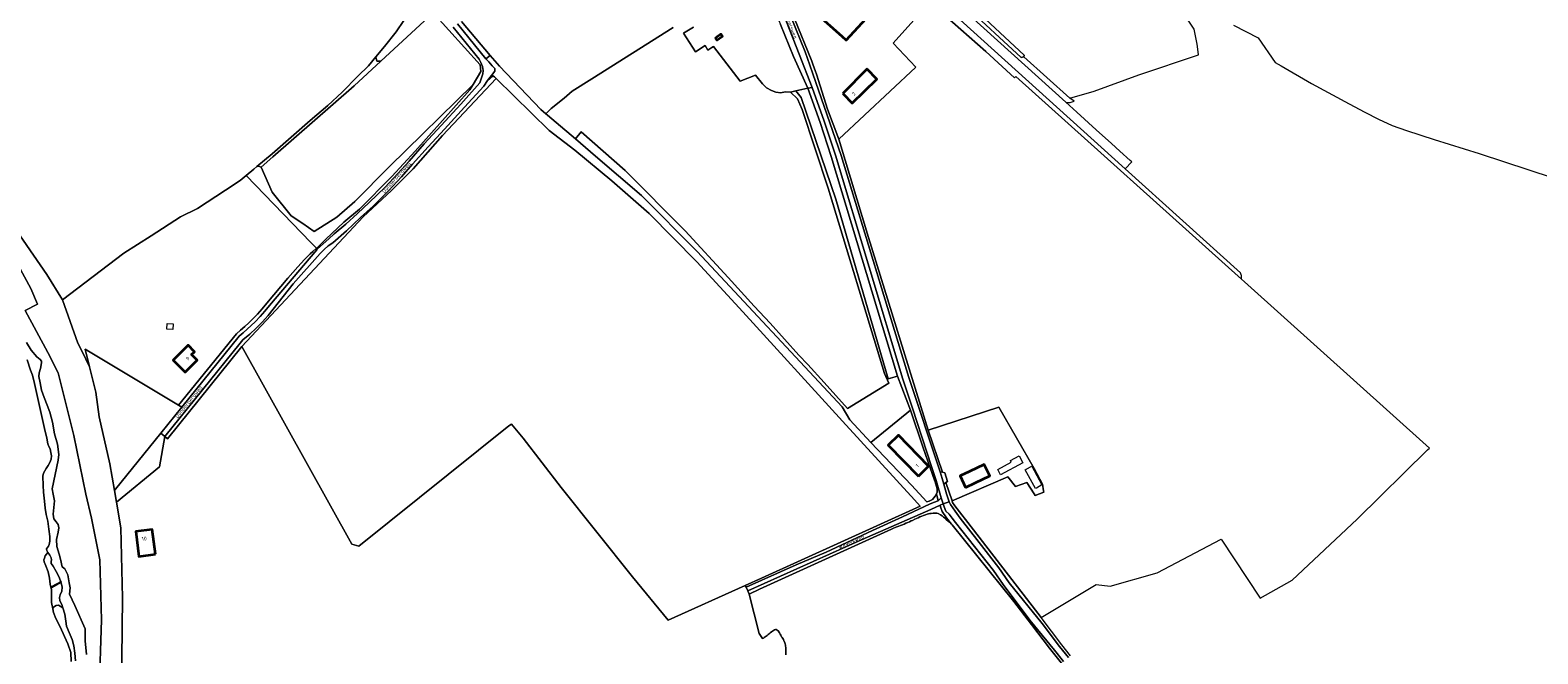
# Model space of a CAD drawing. Extents: x 197309 to 200393, y 360256 to 364259.
# Tile 31 of 39: x 198965 to 199686, y 362841 to 363139. Entities that reach past the tile are written whole.
import ezdxf
from ezdxf.enums import TextEntityAlignment as Align

# ---------------------------------------------------------------- set-up
doc = ezdxf.new("R2010")
doc.units = 0
for name, color, linetype, lineweight in [('B-SB-GR-BEPLANTING_CULTUUR_BODEMBEDEKKER-GV', 252, 'Continuous', 18), ('B-SB-GR-BEPLANTING_CULTUUR_BOSPLANTSOEN-GV', 252, 'Continuous', 18), ('B-SB-GR-BOS_GEMENGD-GV', 252, 'Continuous', 13), ('B-SB-GR-BOS_LOOF-GV', 252, 'Continuous', 13), ('B-SB-GR-BOUWLAND-GV', 252, 'Continuous', 13), ('B-SB-GR-FRUITTEELT-GV', 252, 'Continuous', 13), ('B-SB-GR-GRAS-GV', 252, 'Continuous', 13), ('B-SB-GR-RIET-GV', 252, 'Continuous', 13), ('B-SB-GR-STRUIK-GV', 252, 'Continuous', 13), ('B-SB-GW-TALUD_KRUIN-G', 252, 'Continuous', 18), ('B-SB-KW-KUNSTWERK-GV', 252, 'Continuous', 18), ('B-SB-OG-BEBOUWING-G', 10, 'Continuous', 35), ('B-SB-OG-BEBOUWING_HUISNUMMER-T18', 10, 'Continuous', 18), ('B-SB-OG-BEBOUWING_SCHUUR-GV', 10, 'Continuous', 35), ('B-SB-OG-TERREIN_ERF-GV', 252, 'Continuous', 18), ('B-SB-OG-TERREIN_ONBEGROEID-GV', 252, 'Continuous', 18), ('B-SB-OG-TOPOGRAFIE-T18', 252, 'Continuous', 18), ('B-SB-OG-WATER-GV', 252, 'Continuous', 18), ('B-SB-OG-WEG-GV', 252, 'Continuous', 18), ('B-SB-VH-VERHARDING_ASFALT-GV', 252, 'Continuous', 18), ('B-SB-VH-VERHARDING_FUNDERING_ZAND-GV', 252, 'Continuous', 18), ('B-SB-VH-VERHARDING_HALFVERHARDING_GRIND-GV', 252, 'Continuous', 18), ('B-SB-VH-VERHARDING_HOUTSNIPPERS-GV', 252, 'Continuous', 18), ('B-SB-VH-VERHARDING_TEGEL-GV', 252, 'Continuous', 18)]:
    doc.layers.add(name, color=color, linetype=linetype, lineweight=lineweight)
doc.styles.add('NLCS-ISO-M1000-T18', font='NLCS-ISO.ttf', dxfattribs={"height": 1.8})

msp = doc.modelspace()

# ---------------------------------------------------------------- linework, layer by layer
at = {"layer": 'B-SB-GR-BEPLANTING_CULTUUR_BODEMBEDEKKER-GV', "flags": 128}
for points in [[(199102.176, 363035.059), (199102.496, 363035.355), (199106.662, 363039.364), (199115.227, 363047.577), (199122.718, 363053.82), (199138.147, 363069.317), (199149.289, 363081.486), (199175.557, 363110.842), (199177.032, 363113.313), (199137.129, 363074.228), (199120.59, 363057.429), (199112, 363049.921), (199101.18, 363043.136), (199095.698, 363046.908), (199090.141, 363050.612), (199081.013, 363061.857), (199075.854, 363073.895), (199074.475, 363074.358), (199073.666, 363074.107), (199072.265, 363072.951), (199068.638, 363069.91), (199099.469, 363037.872)], [(199379.702, 362974.019), (199348.115, 363078.959), (199342.779, 363095.105), (199336.883, 363111.556), (199331.134, 363110.266), (199333.726, 363107.141), (199350.263, 363058.513), (199375.351, 362972.633)]]:
    msp.add_lwpolyline(points, close=True, dxfattribs=at)
at = {"layer": 'B-SB-GR-BEPLANTING_CULTUUR_BOSPLANTSOEN-GV', "flags": 128}
msp.add_lwpolyline([(199133.024, 363124.44), (199158.007, 363147.582), (199152.138, 363157.158), (199147.515, 363149.957), (199143.882, 363143.842), (199140.225, 363138.444), (199134.773, 363131.544), (199130.6, 363126.493), (199131.089, 363124.44)], close=True, dxfattribs=at)
at = {"layer": 'B-SB-GR-BOS_GEMENGD-GV', "flags": 128}
msp.add_lwpolyline([(199540.318, 363141.594), (199552.016, 363135.561), (199560.167, 363123.786), (199562.971, 363122.168), (199577.458, 363113.774), (199595.524, 363104.025), (199603.027, 363100.118), (199609.459, 363096.716), (199616.11, 363093.766), (199622.949, 363091.28), (199636.064, 363087.089), (199657.655, 363080.317), (199692.951, 363068.778)], dxfattribs=at)
at = {"layer": 'B-SB-GR-BOS_LOOF-GV', "flags": 128}
for points in [[(198993.846, 362978.45), (198991.789, 362986.906), (199036.39, 362960.089), (199064.051, 362994.268), (199066.009, 362996.006), (199067.983, 362997.701), (199069.872, 362999.429), (199071.704, 363001.211), (199074.053, 363003.669), (199076.296, 363006.216), (199078.467, 363008.896), (199088.527, 363020.76), (199093.351, 363026.224), (199096.458, 363029.794), (199099.285, 363032.502), (199100.54, 363033.546), (199102.176, 363035.059), (199099.469, 363037.872), (199068.638, 363069.91), (199065.754, 363067.492), (199058.723, 363062.853), (199045.4, 363054.033), (199037.222, 363050.16), (199023.189, 363041.102), (199010.134, 363032.73), (198980.919, 363010.414), (198988.23, 362989.784), (198990.224, 362985.759)], [(199033.736, 362998.949), (199033.62, 362996.285), (199030.723, 362996.424), (199030.855, 362999.074)], [(199040.108, 362976.508), (199039.448, 362975.858), (199033.776, 362981.622), (199040.986, 362988.73), (199044.009, 362985.663), (199042.583, 362984.258), (199045.238, 362981.565)], [(199025.271, 362888.903), (199017.329, 362887.867), (199015.903, 362899.783), (199023.719, 362900.802)]]:
    msp.add_lwpolyline(points, close=True, dxfattribs=at)
for points in [[(199009.012, 362824.301), (199009.53, 362868.069), (199008.774, 362901.533), (199006.674, 362913.737), (199005.696, 362919.424), (199003.51, 362932.13), (198998.496, 362954.619), (198996.781, 362966.383), (198993.846, 362978.45), (198990.224, 362985.759), (198988.23, 362989.784), (198980.919, 363010.414), (198973.37, 363022.516), (198955.68, 363048.27)], [(198952.657, 363039.979), (198965.767, 363015.882), (198968.889, 363008.391), (198963.117, 363005.276), (198973.909, 362985.324), (198978.792, 362975.514), (198986.311, 362945.65), (198992.061, 362917.554), (198994.813, 362906.096), (198998.667, 362886.166), (198999.48, 362857.577), (198998.468, 362822.892)], [(199326.418, 362840.875), (199326.448, 362841.446), (199326.469, 362842.017), (199326.478, 362842.588), (199326.47, 362843.161), (199326.444, 362843.736), (199326.378, 362844.476), (199326.324, 362844.889), (199326.225, 362845.463), (199326.095, 362846.029), (199325.934, 362846.58), (199325.641, 362847.329), (199325.504, 362847.61), (199325.238, 362848.092), (199324.948, 362848.573), (199324.644, 362849.072), (199324.395, 362849.499), (199324.025, 362850.186), (199323.713, 362850.778), (199323.392, 362851.355), (199323.058, 362851.884), (199322.706, 362852.336), (199322.331, 362852.678), (199321.815, 362852.905), (199321.492, 362852.913), (199321.028, 362852.79), (199320.541, 362852.543), (199320.039, 362852.201), (199319.529, 362851.798), (199319.018, 362851.364), (199318.452, 362850.88), (199318.021, 362850.528), (199317.541, 362850.155), (199317.071, 362849.81), (199316.609, 362849.486), (199316.153, 362849.177), (199315.702, 362848.879), (199315.252, 362848.587), (199313.637, 362851.099), (199308.926, 362869.79), (199308.204, 362871.399), (199307.439, 362873.104), (199307.067, 362873.932), (199270.278, 362857.421), (199253.244, 362878.117), (199219.12, 362920.773), (199200.908, 362944.422), (199195.327, 362951.08), (199194.142, 362950.264), (199122.502, 362892.705), (199119.157, 362893.698), (199066.567, 362988.139), (199031.098, 362944.106), (199029.713, 362945.227), (199027.198, 362930.741), (199006.674, 362913.737), (199008.774, 362901.533), (199009.53, 362868.069), (199009.012, 362824.301)]]:
    msp.add_lwpolyline(points, dxfattribs=at)
at = {"layer": 'B-SB-GR-BOUWLAND-GV', "flags": 128}
for points in [[(199390.426, 363147.263), (199377.63, 363133.014), (199388.57, 363121.607), (199351.824, 363087.285), (199365.929, 363040.238), (199394.476, 362948.196), (199428.142, 362959.102), (199445.116, 362929.794), (199449.036, 362922.337), (199449.57, 362919.17), (199449.66, 362918.633), (199445.589, 362916.985), (199445.078, 362917.76), (199441.506, 362923.184), (199436.082, 362921.332), (199432.549, 362925.825), (199405.856, 362914.372), (199405.981, 362913.679), (199407.214, 362912.102), (199409.424, 362909.235), (199413.325, 362904.074), (199448.373, 362858.737), (199474.617, 362874.513), (199481.286, 362873.727), (199503.835, 362879.986), (199534.31, 362896.044), (199553.016, 362867.939), (199568.319, 362876.528), (199599.368, 362905.716), (199633.016, 362938.764), (199633.93, 362939.661), (199545.558, 363019.021), (199544.105, 363020.325), (199436.25, 363117.182), (199435.607, 363116.466), (199421.925, 363129.13), (199382.143, 363164.23)], [(198955.68, 363048.27), (198973.37, 363022.516), (198980.919, 363010.414), (199010.134, 363032.73), (199023.189, 363041.102), (199037.222, 363050.16), (199045.4, 363054.033), (199058.723, 363062.853), (199065.754, 363067.492), (199068.638, 363069.91), (199072.265, 363072.951), (199073.666, 363074.107), (199081.018, 363080.172), (199099.27, 363096.124), (199107.576, 363103.258), (199114.45, 363109.741), (199122.016, 363117.337), (199127.037, 363122.18), (199130.6, 363126.493), (199134.773, 363131.544), (199140.225, 363138.444), (199143.882, 363143.842)], [(199458.138, 362836.863), (199452.433, 362844.094), (199443.736, 362855.289), (199435.393, 362866.36), (199405.913, 362902.913), (199405.243, 362903.533), (199404.572, 362904.155), (199403.895, 362904.779), (199403.21, 362905.409), (199402.633, 362905.937), (199401.805, 362906.678), (199401.071, 362907.273), (199400.302, 362907.792), (199399.158, 362908.316), (199398.626, 362908.451), (199397.716, 362908.555), (199396.779, 362908.536), (199395.835, 362908.422), (199395.259, 362908.316), (199393.991, 362908.011), (199393.1, 362907.74), (199392.226, 362907.434), (199391.366, 362907.099), (199390.517, 362906.741), (199389.676, 362906.365), (199388.84, 362905.979), (199388.007, 362905.587), (199386.926, 362905.082), (199386.335, 362904.812), (199385.493, 362904.435), (199384.648, 362904.067), (199383.8, 362903.704), (199382.948, 362903.348), (199382.094, 362902.997), (199381.237, 362902.651), (199380.379, 362902.308), (199379.519, 362901.968), (199378.658, 362901.63), (199377.797, 362901.294), (199376.935, 362900.959), (199313.857, 362872.264), (199308.926, 362869.79), (199313.637, 362851.099), (199315.252, 362848.587), (199315.702, 362848.879), (199316.153, 362849.177), (199316.609, 362849.486), (199317.071, 362849.81), (199317.541, 362850.155), (199318.021, 362850.528), (199318.452, 362850.88), (199319.018, 362851.364), (199319.529, 362851.798), (199320.039, 362852.201), (199320.541, 362852.543), (199321.028, 362852.79), (199321.492, 362852.913), (199321.815, 362852.905), (199322.331, 362852.678), (199322.706, 362852.336), (199323.058, 362851.884), (199323.392, 362851.355), (199323.713, 362850.778), (199324.025, 362850.186), (199324.395, 362849.499), (199324.644, 362849.072), (199324.948, 362848.573), (199325.238, 362848.092), (199325.504, 362847.61), (199325.641, 362847.329), (199325.934, 362846.58), (199326.095, 362846.029), (199326.225, 362845.463), (199326.324, 362844.889), (199326.378, 362844.476), (199326.444, 362843.736), (199326.47, 362843.161), (199326.478, 362842.588), (199326.469, 362842.017), (199326.448, 362841.446), (199326.418, 362840.875)]]:
    msp.add_lwpolyline(points, dxfattribs=at)
for points in [[(199101.18, 363043.136), (199112, 363049.921), (199120.59, 363057.429), (199137.129, 363074.228), (199177.032, 363113.313), (199180.736, 363119.518), (199180.364, 363122.755), (199158.007, 363147.582), (199133.024, 363124.44), (199120.304, 363112.657), (199081.41, 363078.79), (199075.854, 363073.895), (199081.013, 363061.857), (199090.141, 363050.612), (199095.698, 363046.908)], [(199194.142, 362950.264), (199195.327, 362951.08), (199200.908, 362944.422), (199219.12, 362920.773), (199253.244, 362878.117), (199270.278, 362857.421), (199307.067, 362873.932), (199314.809, 362877.406), (199390.612, 362911.934), (199387.834, 362914.977), (199353.57, 362952.548), (199305.813, 363004.671), (199283.985, 363028.615), (199261.098, 363051.634), (199243.239, 363067.377), (199225.644, 363081.929), (199213.347, 363091.315), (199188.086, 363116.206), (199172.795, 363099.896), (199162.427, 363088.997), (199148.391, 363073.085), (199138.067, 363062.747), (199124.573, 363050.047), (199066.567, 362988.139), (199119.157, 362893.698), (199122.502, 362892.705)]]:
    msp.add_lwpolyline(points, close=True, dxfattribs=at)
at = {"layer": 'B-SB-GR-FRUITTEELT-GV', "flags": 128}
msp.add_lwpolyline([(199272.547, 363140.481), (199233.788, 363115.984), (199224.406, 363110.143), (199220.482, 363106.828), (199214.404, 363101.833), (199211.82, 363099.277), (199212.536, 363098.69), (199216.796, 363095.193), (199225.906, 363087.407), (199228.714, 363090.691), (199249.698, 363072.263), (199278.34, 363043.482), (199298.916, 363021.05), (199311.274, 363007.485), (199318.908, 362999.27), (199332.631, 362984.078), (199336.939, 362979.617), (199344.678, 362970.986), (199355.919, 362958.587), (199375.697, 362970.631), (199373.526, 362975.243), (199346.6, 363063.756), (199334.286, 363101.317), (199331.962, 363106.456), (199328.632, 363109.704), (199326.157, 363109.878), (199324.016, 363109.369), (199321.697, 363109.725), (199319.658, 363110.515), (199317.16, 363111.713), (199315.223, 363113.675), (199312.005, 363117.762), (199304.677, 363114.881), (199291.8, 363131.465), (199291.129, 363131.009), (199289.242, 363129.728), (199287.876, 363131.894), (199283.205, 363128.949), (199277.596, 363137.846), (199282.267, 363140.791)], dxfattribs=at)
at = {"layer": 'B-SB-GR-GRAS-GV', "flags": 128}
for points in [[(199440.047, 363126.549), (199462.117, 363106.741), (199473.76, 363110.155), (199495.055, 363117.935), (199523.549, 363127.556), (199523.396, 363128.874), (199522.965, 363132.596), (199521.469, 363139.75), (199518.992, 363143.558), (199511.622, 363154.198), (199507.796, 363165.811), (199507.34, 363168.149), (199511.747, 363169.208), (199505.363, 363195.331), (199501.839, 363196.364), (199474.332, 363206.712), (199448.219, 363155.324), (199428.111, 363173.448), (199412.633, 363153.075), (199440.314, 363127.262)], [(199075.854, 363073.895), (199081.41, 363078.79), (199120.304, 363112.657), (199133.024, 363124.44), (199131.089, 363124.44), (199130.6, 363126.493), (199127.037, 363122.18), (199122.016, 363117.337), (199114.45, 363109.741), (199107.576, 363103.258), (199099.27, 363096.124), (199081.018, 363080.172), (199073.666, 363074.107), (199074.475, 363074.358)], [(199366.969, 362942.339), (199385.952, 362957.657), (199379.702, 362974.019), (199375.351, 362972.633), (199350.263, 363058.513), (199333.726, 363107.141), (199331.134, 363110.266), (199328.632, 363109.704), (199331.962, 363106.456), (199334.286, 363101.317), (199346.6, 363063.756), (199373.526, 362975.243), (199375.697, 362970.631), (199355.919, 362958.587), (199344.678, 362970.986), (199336.939, 362979.617), (199332.631, 362984.078), (199318.908, 362999.27), (199311.274, 363007.485), (199298.916, 363021.05), (199278.34, 363043.482), (199249.698, 363072.263), (199228.714, 363090.691), (199225.906, 363087.407), (199235.566, 363079.151), (199257.554, 363060.327), (199284.105, 363033.589), (199353.287, 362959.358), (199356.979, 362953.057)], [(199005.696, 362919.424), (199006.203, 362920.051), (199027.818, 362946.761), (199037.879, 362959.194), (199036.39, 362960.089), (198991.789, 362986.906), (198993.846, 362978.45), (198996.781, 362966.383), (198998.496, 362954.619), (199003.51, 362932.13)], [(199029.713, 362945.227), (199027.818, 362946.761), (199006.203, 362920.051), (199005.696, 362919.424), (199006.674, 362913.737), (199027.198, 362930.741)]]:
    msp.add_lwpolyline(points, close=True, dxfattribs=at)
for points in [[(198998.468, 362822.892), (198999.48, 362857.577), (198998.667, 362886.166), (198994.813, 362906.096), (198992.061, 362917.554), (198986.311, 362945.65), (198978.792, 362975.514), (198973.909, 362985.324), (198963.117, 363005.276), (198968.889, 363008.391), (198965.767, 363015.882), (198952.657, 363039.979)], [(198963.668, 362990.069), (198965.871, 362986.472), (198968.596, 362983.194), (198970.206, 362982), (198970.908, 362981.226), (198970.915, 362980.416), (198970.341, 362977.689), (198969.695, 362975.503), (198969.586, 362973.874), (198970.214, 362970.776), (198970.942, 362967.252), (198972.193, 362963.722), (198973.52, 362960.174), (198974.817, 362956.835), (198976.071, 362951.973), (198977.045, 362946.451), (198978.566, 362941.525), (198979.188, 362936.62), (198978.78, 362933.83), (198975.941, 362920.092), (198976.371, 362917.558), (198977.029, 362914.461), (198976.439, 362908.006), (198976.764, 362905.806), (198977.818, 362904.328), (198978.757, 362903.098), (198979.208, 362901.457), (198978.862, 362899.474), (198978.054, 362895.879), (198978.152, 362892.564), (198979.303, 362888.96), (198979.916, 362886.537), (198980.765, 362882.885), (198982.054, 362881.978), (198983.49, 362879.103), (198984.142, 362875.235), (198984.534, 362872.82), (198984.225, 362869.907), (198986.807, 362864.494), (198991.697, 362853.257), (198991.729, 362847.49), (198992.303, 362841.016)]]:
    msp.add_lwpolyline(points, dxfattribs=at)
at = {"layer": 'B-SB-GR-RIET-GV', "flags": 128}
msp.add_lwpolyline([(198976.327, 362862.856), (198976.668, 362863.659), (198977.813, 362864.395), (198979.005, 362864.503), (198981.127, 362863.337), (198980.54, 362864.868), (198979.61, 362866.65), (198979.425, 362868.161), (198979.851, 362869.516), (198980.622, 362871.272), (198980.763, 362873.107), (198980.255, 362875.269), (198979.233, 362877.968), (198977.866, 362880.592), (198976.404, 362883.159), (198975.454, 362884.539), (198975.438, 362885.438), (198975.651, 362886.278), (198975.54, 362887.12), (198974.914, 362888.498), (198973.925, 362889.726), (198972.673, 362888.087), (198972.25, 362886.962), (198971.99, 362886.207), (198972.116, 362885.353), (198972.913, 362883.371), (198974.028, 362880.486), (198974.709, 362877.506), (198974.987, 362874.56), (198975.669, 362871.854), (198975.722, 362868.829), (198975.582, 362865.852)], close=True, dxfattribs=at)
at = {"layer": 'B-SB-GR-STRUIK-GV', "flags": 128}
for points in [[(198992.303, 362841.016), (198991.729, 362847.49), (198991.697, 362853.257), (198986.807, 362864.494), (198984.225, 362869.907), (198984.534, 362872.82), (198984.142, 362875.235), (198983.49, 362879.103), (198982.054, 362881.978), (198980.765, 362882.885), (198979.916, 362886.537), (198979.303, 362888.96), (198978.152, 362892.564), (198978.054, 362895.879), (198978.862, 362899.474), (198979.208, 362901.457), (198978.757, 362903.098), (198977.818, 362904.328), (198976.764, 362905.806), (198976.439, 362908.006), (198977.029, 362914.461), (198976.371, 362917.558), (198975.941, 362920.092), (198978.78, 362933.83), (198979.188, 362936.62), (198978.566, 362941.525), (198977.045, 362946.451), (198976.071, 362951.973), (198974.817, 362956.835), (198973.52, 362960.174), (198972.193, 362963.722), (198970.942, 362967.252), (198970.214, 362970.776), (198969.586, 362973.874), (198969.695, 362975.503), (198970.341, 362977.689), (198970.915, 362980.416), (198970.908, 362981.226), (198970.206, 362982), (198968.596, 362983.194), (198965.871, 362986.472), (198963.668, 362990.069)], [(198963.951, 362981.713), (198965.653, 362976.889), (198966.504, 362974.477), (198967.502, 362970.402), (198972.315, 362949.012), (198973.406, 362944.343), (198973.931, 362941.607), (198974.346, 362940.363), (198974.954, 362939.233), (198975.406, 362937.492), (198975.572, 362935.904), (198975.413, 362934.318), (198974.853, 362932.753), (198974.083, 362931.322), (198973.14, 362929.854), (198972.391, 362928.824), (198971.851, 362927.66), (198971.559, 362926.189), (198971.733, 362921.754), (198971.893, 362918.542), (198972.259, 362914.22), (198972.629, 362910.873), (198973.095, 362907.908), (198973.905, 362904.694), (198974.407, 362900.907), (198974.91, 362897.445), (198974.882, 362895.094), (198974.474, 362893.489), (198974.147, 362892.841), (198973.224, 362891.449), (198973.355, 362890.684), (198973.925, 362889.726), (198974.914, 362888.498), (198975.54, 362887.12), (198975.651, 362886.278), (198975.438, 362885.438), (198975.454, 362884.539), (198976.404, 362883.159), (198977.866, 362880.592), (198979.233, 362877.968), (198980.255, 362875.269), (198980.763, 362873.107), (198980.622, 362871.272), (198979.851, 362869.516), (198979.425, 362868.161), (198979.61, 362866.65), (198980.54, 362864.868), (198981.127, 362863.337), (198981.976, 362860.275), (198982.518, 362856.966), (198982.872, 362854.518), (198984.065, 362851.531), (198985.562, 362848.142), (198986.277, 362845.195), (198986.837, 362841.637), (198987.053, 362838.004)], [(198987.053, 362838.004), (198986.837, 362841.637), (198986.277, 362845.195), (198985.562, 362848.142), (198984.065, 362851.531), (198982.872, 362854.518), (198982.518, 362856.966), (198981.976, 362860.275), (198981.127, 362863.337), (198979.005, 362864.503), (198977.813, 362864.395), (198976.668, 362863.659), (198976.327, 362862.856), (198976.642, 362861.133), (198977.694, 362858.264), (198979.754, 362854.249), (198981.797, 362849.623), (198983.424, 362846.06), (198984.905, 362841.919), (198985.05, 362837.638)]]:
    msp.add_lwpolyline(points, dxfattribs=at)
at = {"layer": 'B-SB-GW-TALUD_KRUIN-G', "flags": 128}
msp.add_lwpolyline([(198992.303, 362841.016), (198991.729, 362847.49), (198991.697, 362853.257), (198986.807, 362864.494), (198984.225, 362869.907), (198984.534, 362872.82), (198984.142, 362875.235), (198983.49, 362879.103), (198982.054, 362881.978), (198980.765, 362882.885), (198979.916, 362886.537), (198979.303, 362888.96), (198978.152, 362892.564), (198978.054, 362895.879), (198978.862, 362899.474), (198979.208, 362901.457), (198978.757, 362903.098), (198977.818, 362904.328), (198976.764, 362905.806), (198976.439, 362908.006), (198977.029, 362914.461), (198976.371, 362917.558), (198975.941, 362920.092), (198978.78, 362933.83), (198979.188, 362936.62), (198978.566, 362941.525), (198977.045, 362946.451), (198976.071, 362951.973), (198974.817, 362956.835), (198973.52, 362960.174), (198972.193, 362963.722), (198970.942, 362967.252), (198970.214, 362970.776), (198969.586, 362973.874), (198969.695, 362975.503), (198970.341, 362977.689), (198970.915, 362980.416), (198970.908, 362981.226), (198970.206, 362982), (198968.596, 362983.194), (198965.871, 362986.472), (198963.668, 362990.069)], dxfattribs=at)
at = {"layer": 'B-SB-KW-KUNSTWERK-GV', "flags": 128}
msp.add_lwpolyline([(198980.492, 362875.496), (198980.249, 362875.957), (198975.438, 362873.382), (198975.68, 362872.92)], close=True, dxfattribs=at)
at = {"layer": 'B-SB-OG-BEBOUWING-G', "flags": 128}
for points in [[(199340.634, 363147.617), (199353.181, 363136.373), (199355.281, 363134.491), (199364.757, 363144.936), (199365.269, 363145.501), (199377.503, 363158.987), (199377.529, 363159.015), (199363.171, 363172.411), (199350.835, 363158.831)], [(199353.612, 363109.065), (199353.748, 363108.926), (199358.111, 363104.463), (199369.833, 363115.927), (199365.294, 363120.572), (199365.192, 363120.676)], [(199040.108, 362976.508), (199045.238, 362981.565), (199042.583, 362984.258), (199044.009, 362985.663), (199040.986, 362988.73), (199033.776, 362981.622), (199039.448, 362975.858)], [(199389.739, 362926.217), (199394.641, 362930.984), (199380.266, 362945.812), (199375.349, 362941.045)], [(199412.281, 362920.793), (199416.795, 362922.943), (199423.849, 362926.303), (199423.656, 362926.688), (199421.197, 362931.852), (199414.151, 362928.496), (199409.637, 362926.346)], [(199025.271, 362888.903), (199023.719, 362900.802), (199015.903, 362899.783), (199017.329, 362887.867)]]:
    msp.add_lwpolyline(points, close=True, dxfattribs=at)
at = {"layer": 'B-SB-OG-BEBOUWING_SCHUUR-GV', "flags": 128}
msp.add_lwpolyline([(199292.838, 363135.355), (199293.506, 363134.462), (199296.123, 363136.422), (199295.387, 363137.405), (199293.61, 363136.075), (199292.77, 363135.446)], close=True, dxfattribs=at)
at = {"layer": 'B-SB-OG-TERREIN_ERF-GV', "flags": 128}
for points in [[(199364.757, 363144.936), (199355.281, 363134.491), (199353.181, 363136.373), (199340.634, 363147.617)], [(199411.623, 363151.446), (199438.913, 363126.304), (199440.047, 363126.549), (199440.314, 363127.262), (199412.633, 363153.075)], [(199171.552, 363143.496), (199185.241, 363127.215), (199189.617, 363122.011), (199209.318, 363101.331), (199211.82, 363099.277), (199214.404, 363101.833), (199220.482, 363106.828), (199224.406, 363110.143), (199233.788, 363115.984), (199272.547, 363140.481)], [(199282.267, 363140.791), (199277.596, 363137.846), (199283.205, 363128.949), (199287.876, 363131.894), (199289.242, 363129.728), (199291.129, 363131.009), (199291.8, 363131.465), (199304.677, 363114.881), (199312.005, 363117.762), (199315.223, 363113.675), (199317.16, 363111.713), (199319.658, 363110.515), (199321.697, 363109.725), (199324.016, 363109.369), (199326.157, 363109.878), (199328.632, 363109.704), (199331.134, 363110.266), (199336.883, 363111.556), (199330.032, 363126.706), (199323.891, 363142.034)], [(199330.392, 363145.196), (199338.84, 363124.491), (199339.33, 363123.092), (199340.581, 363119.523), (199341.038, 363118.219), (199346.386, 363101.5), (199351.824, 363087.285), (199388.57, 363121.607), (199377.63, 363133.014), (199390.426, 363147.263)]]:
    msp.add_lwpolyline(points, dxfattribs=at)
for points in [[(199365.294, 363120.572), (199369.833, 363115.927), (199358.111, 363104.463), (199353.748, 363108.926), (199353.612, 363109.065), (199365.192, 363120.676)], [(199395.415, 362930.195), (199392.06, 362939.673), (199385.952, 362957.657), (199366.969, 362942.339), (199380.044, 362928.617), (199386.482, 362921.953), (199393.842, 362914.014), (199394.928, 362914.318), (199395.913, 362914.725), (199396.477, 362915.11), (199397.701, 362916.586), (199398.478, 362917.799), (199398.761, 362918.572), (199398.677, 362920.122), (199397.734, 362923.441), (199397.543, 362923.811)], [(199394.476, 362948.196), (199401.246, 362928.074), (199402.364, 362927.869), (199403.587, 362923.612), (199402.904, 362923.146), (199405.856, 362914.372), (199432.549, 362925.825), (199436.082, 362921.332), (199441.506, 362923.184), (199445.078, 362917.76), (199445.589, 362916.985), (199449.66, 362918.633), (199449.57, 362919.17), (199449.036, 362922.337), (199445.116, 362929.794), (199428.142, 362959.102)], [(199389.739, 362926.217), (199375.349, 362941.045), (199380.266, 362945.812), (199394.641, 362930.984)], [(199412.281, 362920.793), (199409.637, 362926.346), (199414.151, 362928.496), (199421.197, 362931.852), (199423.656, 362926.688), (199423.849, 362926.303), (199416.795, 362922.943)], [(199427.627, 362929.415), (199434.131, 362932.951), (199433.692, 362933.758), (199437.815, 362935.977), (199439.627, 362932.652), (199429.02, 362926.858)], [(199443.877, 362930.973), (199448.779, 362921.991), (199446.176, 362920.548), (199445.659, 362920.271), (199440.761, 362929.235), (199441.217, 362929.499)]]:
    msp.add_lwpolyline(points, close=True, dxfattribs=at)
at = {"layer": 'B-SB-OG-TERREIN_ONBEGROEID-GV', "flags": 128}
msp.add_lwpolyline([(199183.93, 363115.235), (199186.39, 363117.497), (199187.307, 363116.973), (199188.086, 363116.206), (199213.347, 363091.315), (199225.644, 363081.929), (199243.239, 363067.377), (199261.098, 363051.634), (199283.985, 363028.615), (199305.813, 363004.671), (199353.57, 362952.548), (199387.834, 362914.977), (199390.612, 362911.934), (199314.809, 362877.406), (199307.067, 362873.932), (199307.439, 362873.104), (199331.443, 362883.878), (199345.671, 362889.919), (199367.887, 362900.212), (199382.132, 362906.812), (199395.076, 362912.809), (199396.998, 362913.589), (199399.248, 362914.481), (199398.478, 362917.799), (199397.701, 362916.586), (199396.477, 362915.11), (199395.913, 362914.725), (199394.928, 362914.318), (199393.842, 362914.014), (199386.482, 362921.953), (199380.044, 362928.617), (199366.969, 362942.339), (199356.979, 362953.057), (199353.287, 362959.358), (199284.105, 363033.589), (199257.554, 363060.327), (199235.566, 363079.151), (199225.906, 363087.407), (199216.796, 363095.193), (199212.536, 363098.69), (199211.82, 363099.277), (199209.318, 363101.331), (199189.617, 363122.011), (199185.241, 363127.215), (199183.136, 363125.643), (199184.532, 363124.102), (199186.147, 363122.22), (199187.405, 363120.904), (199187.405, 363119.698), (199185.8, 363117.636)], close=True, dxfattribs=at)
at = {"layer": 'B-SB-OG-WATER-GV', "flags": 128}
msp.add_lwpolyline([(198985.05, 362837.638), (198984.905, 362841.919), (198983.424, 362846.06), (198981.797, 362849.623), (198979.754, 362854.249), (198977.694, 362858.264), (198976.642, 362861.133), (198976.327, 362862.856), (198975.582, 362865.852), (198975.722, 362868.829), (198975.669, 362871.854), (198974.987, 362874.56), (198974.709, 362877.506), (198974.028, 362880.486), (198972.913, 362883.371), (198972.116, 362885.353), (198971.99, 362886.207), (198972.25, 362886.962), (198972.673, 362888.087), (198973.925, 362889.726), (198973.355, 362890.684), (198973.224, 362891.449), (198974.147, 362892.841), (198974.474, 362893.489), (198974.882, 362895.094), (198974.91, 362897.445), (198974.407, 362900.907), (198973.905, 362904.694), (198973.095, 362907.908), (198972.629, 362910.873), (198972.259, 362914.22), (198971.893, 362918.542), (198971.733, 362921.754), (198971.559, 362926.189), (198971.851, 362927.66), (198972.391, 362928.824), (198973.14, 362929.854), (198974.083, 362931.322), (198974.853, 362932.753), (198975.413, 362934.318), (198975.572, 362935.904), (198975.406, 362937.492), (198974.954, 362939.233), (198974.346, 362940.363), (198973.931, 362941.607), (198973.406, 362944.343), (198972.315, 362949.012), (198967.502, 362970.402), (198966.504, 362974.477), (198965.653, 362976.889), (198963.951, 362981.713)], dxfattribs=at)
at = {"layer": 'B-SB-OG-WEG-GV', "flags": 128}
for points in [[(199339.01, 363111.877), (199332.846, 363127.814), (199326.685, 363143.192), (199323.429, 363150.791), (199319.973, 363158.302), (199316.956, 363164.429), (199314.23, 363162.851), (199317.242, 363157.002), (199320.665, 363149.563), (199323.891, 363142.034), (199330.032, 363126.706), (199336.883, 363111.556)], [(199421.925, 363129.13), (199435.607, 363116.466), (199436.25, 363117.182), (199544.105, 363020.325), (199544.133, 363020.647), (199544.133, 363021.101), (199544.094, 363021.554), (199544.017, 363022.001), (199543.901, 363022.44), (199543.749, 363022.867), (199543.56, 363023.28), (199488.462, 363073.075), (199404.81, 363148.678), (199384.598, 363166.904), (199384.177, 363166.476), (199382.854, 363165.132), (199382.143, 363164.23)], [(199400.077, 362928.289), (199401.246, 362928.074), (199394.476, 362948.196), (199365.929, 363040.238), (199351.824, 363087.285), (199346.386, 363101.5), (199341.038, 363118.219), (199340.581, 363119.523), (199339.33, 363123.092), (199338.84, 363124.491), (199330.392, 363145.196), (199329.899, 363146.457), (199328.891, 363149.033), (199327.777, 363148.002), (199328.78, 363145.833), (199335.632, 363128.932), (199337.893, 363122.623), (199339.383, 363118.466), (199352.87, 363079.441), (199385.227, 362973.399)], [(199407.655, 363153.15), (199407.895, 363152.09), (199460.166, 363104.839), (199460.665, 363104.746), (199461.17, 363104.7), (199461.678, 363104.7), (199462.183, 363104.746), (199462.683, 363104.839), (199463.171, 363104.976), (199463.645, 363105.158), (199464.1, 363105.383), (199462.117, 363106.741), (199440.047, 363126.549), (199438.913, 363126.304), (199411.623, 363151.446), (199408.498, 363154.221)], [(199029.713, 362945.227), (199031.098, 362944.106), (199066.567, 362988.139), (199124.573, 363050.047), (199138.067, 363062.747), (199148.391, 363073.085), (199162.427, 363088.997), (199172.795, 363099.896), (199188.086, 363116.206), (199187.307, 363116.973), (199186.39, 363117.497), (199183.93, 363115.235), (199182.116, 363112.487), (199173.003, 363102.487), (199163.438, 363092.002), (199155.554, 363083.503), (199148.138, 363075.252), (199142.778, 363069.205), (199136.581, 363062.517), (199129.233, 363055.175), (199123.297, 363049.71), (199116.645, 363043.484), (199109.978, 363037.692), (199107.834, 363036.184), (199105.918, 363034.511), (199103.928, 363032.607), (199091.027, 363018.073), (199079.07, 363002.887), (199077.788, 363001.429), (199076.474, 363000), (199073.468, 362996.957), (199070.316, 362994.066), (199067.025, 362991.333), (199065.7, 362989.695)], [(199336.883, 363111.556), (199342.779, 363095.105), (199348.115, 363078.959), (199379.702, 362974.019), (199385.952, 362957.657), (199392.06, 362939.673), (199395.415, 362930.195), (199396.086, 362930.809), (199386.896, 362958.664), (199382.354, 362972.534), (199350.137, 363079.568), (199344.775, 363095.792), (199339.01, 363111.877)], [(199398.279, 362924.157), (199397.543, 362923.811), (199397.734, 362923.441), (199398.677, 362920.122), (199398.761, 362918.572), (199398.478, 362917.799), (199399.248, 362914.481), (199400.662, 362915.886)], [(199308.204, 362871.399), (199308.926, 362869.79), (199313.857, 362872.264), (199376.935, 362900.959), (199377.797, 362901.294), (199378.658, 362901.63), (199379.519, 362901.968), (199380.379, 362902.308), (199381.237, 362902.651), (199382.094, 362902.997), (199382.948, 362903.348), (199383.8, 362903.704), (199384.648, 362904.067), (199385.493, 362904.435), (199386.335, 362904.812), (199386.926, 362905.082), (199388.007, 362905.587), (199388.84, 362905.979), (199389.676, 362906.365), (199390.517, 362906.741), (199391.366, 362907.099), (199392.226, 362907.434), (199393.1, 362907.74), (199393.991, 362908.011), (199395.259, 362908.316), (199395.835, 362908.422), (199396.779, 362908.536), (199397.716, 362908.555), (199398.626, 362908.451), (199399.158, 362908.316), (199400.302, 362907.792), (199401.071, 362907.273), (199401.805, 362906.678), (199402.633, 362905.937), (199403.21, 362905.409), (199403.895, 362904.779), (199404.572, 362904.155), (199405.243, 362903.533), (199405.913, 362902.913), (199405.58, 362903.325), (199403.126, 362906.359), (199401.168, 362909.334), (199400.335, 362911.604), (199400.081, 362912.297), (199395.711, 362910.294), (199362.853, 362895.888)]]:
    msp.add_lwpolyline(points, close=True, dxfattribs=at)
for points in [[(199158.007, 363147.582), (199180.364, 363122.755), (199180.736, 363119.518), (199177.032, 363113.313), (199175.557, 363110.842), (199149.289, 363081.486), (199138.147, 363069.317), (199122.718, 363053.82), (199115.227, 363047.577), (199106.662, 363039.364), (199102.496, 363035.355), (199102.176, 363035.059), (199100.54, 363033.546), (199099.285, 363032.502), (199096.458, 363029.794), (199093.351, 363026.224), (199088.527, 363020.76), (199078.467, 363008.896), (199076.296, 363006.216), (199074.053, 363003.669), (199071.704, 363001.211), (199069.872, 362999.429), (199067.983, 362997.701), (199066.009, 362996.006), (199064.051, 362994.268), (199036.39, 362960.089), (199037.879, 362959.194), (199065.299, 362993.075), (199067.141, 362994.71), (199069.124, 362996.413), (199071.053, 362998.177), (199072.926, 363000), (199075.321, 363002.505), (199077.611, 363005.105), (199079.792, 363007.798), (199102.338, 363034.389), (199102.59, 363034.628), (199105.406, 363037.129), (199108.06, 363039.519), (199110.682, 363041.999), (199116.234, 363046.663), (199121.791, 363051.67), (199127.359, 363056.976), (199134.98, 363064.302), (199141.146, 363070.804), (199146.471, 363076.726), (199153.7, 363085.016), (199161.768, 363093.726), (199171.25, 363103.964), (199180.235, 363114.131), (199181.622, 363118.353), (199181.864, 363119.955), (199181.52, 363121.88), (199180.716, 363123.874), (199179.881, 363125.47), (199167.485, 363140.736)], [(199169.549, 363142.249), (199183.136, 363125.643), (199185.241, 363127.215), (199171.552, 363143.496)], [(199462.444, 362840.399), (199458.24, 362845.663), (199448.373, 362858.737), (199413.325, 362904.074), (199409.424, 362909.235), (199407.214, 362912.102), (199405.981, 362913.679), (199405.856, 362914.372), (199402.904, 362923.146), (199401.884, 362922.45), (199403.211, 362917.782), (199404.433, 362913.876), (199405.117, 362912.591), (199407.355, 362909.419), (199409.683, 362906.14), (199418.725, 362894.458), (199428.114, 362882.357), (199433.191, 362875.299), (199448.859, 362855.865), (199457.151, 362844.82), (199461.384, 362839.52)], [(199459.082, 362837.596), (199454.762, 362843.004), (199443.028, 362857.47), (199430.218, 362874.41), (199425.625, 362881.131), (199407.441, 362904.11), (199405.944, 362906.212), (199404.423, 362907.981), (199402.863, 362909.548), (199402.017, 362911.562), (199401.572, 362912.981), (199400.081, 362912.297), (199400.335, 362911.604), (199401.168, 362909.334), (199403.126, 362906.359), (199405.58, 362903.325), (199405.913, 362902.913), (199435.393, 362866.36), (199443.736, 362855.289), (199452.433, 362844.094), (199458.138, 362836.863)]]:
    msp.add_lwpolyline(points, dxfattribs=at)
at = {"layer": 'B-SB-VH-VERHARDING_ASFALT-GV', "flags": 128}
for points in [[(199404.81, 363148.678), (199488.462, 363073.075), (199491.686, 363076.351), (199490.986, 363076.984), (199485.979, 363081.508), (199481.916, 363085.179), (199474.709, 363091.691), (199465.403, 363100.1), (199460.166, 363104.839), (199407.895, 363152.09)], [(199326.685, 363143.192), (199332.846, 363127.814), (199339.01, 363111.877), (199344.775, 363095.792), (199350.137, 363079.568), (199382.354, 362972.534), (199386.896, 362958.664), (199396.086, 362930.809), (199398.279, 362924.157), (199400.662, 362915.886), (199401.572, 362912.981), (199404.433, 362913.876), (199403.211, 362917.782), (199401.884, 362922.45), (199401.151, 362925.026), (199400.077, 362928.289), (199385.227, 362973.399), (199352.87, 363079.441), (199339.383, 363118.466), (199337.893, 363122.623), (199335.632, 363128.932), (199328.78, 363145.833)]]:
    msp.add_lwpolyline(points, dxfattribs=at)
at = {"layer": 'B-SB-VH-VERHARDING_FUNDERING_ZAND-GV', "flags": 128}
msp.add_lwpolyline([(199400.081, 362912.297), (199401.572, 362912.981), (199400.662, 362915.886), (199399.248, 362914.481), (199396.998, 362913.589), (199395.076, 362912.809), (199382.132, 362906.812), (199367.887, 362900.212), (199345.671, 362889.919), (199331.443, 362883.878), (199307.439, 362873.104), (199308.204, 362871.399), (199362.853, 362895.888), (199395.711, 362910.294)], close=True, dxfattribs=at)
msp.add_lwpolyline([(199461.384, 362839.52), (199457.151, 362844.82), (199448.859, 362855.865), (199433.191, 362875.299), (199428.114, 362882.357), (199418.725, 362894.458), (199409.683, 362906.14), (199407.355, 362909.419), (199405.117, 362912.591), (199404.433, 362913.876), (199401.572, 362912.981), (199402.017, 362911.562), (199402.863, 362909.548), (199404.423, 362907.981), (199405.944, 362906.212), (199407.441, 362904.11), (199425.625, 362881.131), (199430.218, 362874.41), (199443.028, 362857.47), (199454.762, 362843.004), (199459.082, 362837.596)], dxfattribs=at)
at = {"layer": 'B-SB-VH-VERHARDING_HALFVERHARDING_GRIND-GV', "flags": 128}
msp.add_lwpolyline([(199167.485, 363140.736), (199179.881, 363125.47), (199180.716, 363123.874), (199181.52, 363121.88), (199181.864, 363119.955), (199181.622, 363118.353), (199180.235, 363114.131), (199171.25, 363103.964), (199161.768, 363093.726), (199153.7, 363085.016), (199146.471, 363076.726), (199141.146, 363070.804), (199134.98, 363064.302), (199127.359, 363056.976), (199121.791, 363051.67), (199116.234, 363046.663), (199110.682, 363041.999), (199108.06, 363039.519), (199105.406, 363037.129), (199102.59, 363034.628), (199102.338, 363034.389), (199079.792, 363007.798), (199077.611, 363005.105), (199075.321, 363002.505), (199072.926, 363000), (199071.053, 362998.177), (199069.124, 362996.413), (199067.141, 362994.71), (199065.299, 362993.075), (199037.879, 362959.194), (199027.818, 362946.761), (199029.713, 362945.227), (199065.7, 362989.695), (199067.025, 362991.333), (199070.316, 362994.066), (199073.468, 362996.957), (199076.474, 363000), (199077.788, 363001.429), (199079.07, 363002.887), (199091.027, 363018.073), (199103.928, 363032.607), (199105.918, 363034.511), (199107.834, 363036.184), (199109.978, 363037.692), (199116.645, 363043.484), (199123.297, 363049.71), (199129.233, 363055.175), (199136.581, 363062.517), (199142.778, 363069.205), (199148.138, 363075.252), (199155.554, 363083.503), (199163.438, 363092.002), (199173.003, 363102.487), (199182.116, 363112.487), (199183.93, 363115.235), (199185.8, 363117.636), (199187.405, 363119.698), (199187.405, 363120.904), (199186.147, 363122.22), (199184.532, 363124.102), (199183.136, 363125.643), (199169.549, 363142.249)], dxfattribs=at)
at = {"layer": 'B-SB-VH-VERHARDING_HOUTSNIPPERS-GV', "flags": 128}
msp.add_lwpolyline([(199400.077, 362928.289), (199401.151, 362925.026), (199401.884, 362922.45), (199402.904, 362923.146), (199403.587, 362923.612), (199402.364, 362927.869), (199401.246, 362928.074)], close=True, dxfattribs=at)
at = {"layer": 'B-SB-VH-VERHARDING_TEGEL-GV', "flags": 128}
msp.add_lwpolyline([(199398.279, 362924.157), (199396.086, 362930.809), (199395.415, 362930.195), (199397.543, 362923.811)], close=True, dxfattribs=at)

# ---------------------------------------------------------------- texts
at = {"layer": 'B-SB-OG-BEBOUWING_HUISNUMMER-T18', "style": 'NLCS-ISO-M1000-T18'}
for s, rotation, p in [('2', 44.4, (199358.89, 363108.889)), ('9', 41.7, (199040.742, 362982.373)), ('1', 44.1, (199389.165, 362931.239)), ('10', 7.4, (199019.916, 362896.349))]:
    msp.add_text(s, height=1.8, rotation=rotation, dxfattribs=at).set_placement(p, align=Align.MIDDLE)
at = {"layer": 'B-SB-OG-TOPOGRAFIE-T18', "style": 'NLCS-ISO-M1000-T18'}
for s, rotation, p in [('Gubbelsweg', 291.8, (199328.273, 363141.945)), ('Donderbergweg', 48.2, (199140.589, 363068.699)), ('Donderbergweg', 51, (199041.42, 362961.475)), ('Wevelsweg', 24.1, (199357.729, 362894.546))]:
    msp.add_text(s, height=1.8, rotation=rotation, dxfattribs=at).set_placement(p, align=Align.MIDDLE)

doc.saveas('drawing.dxf')
